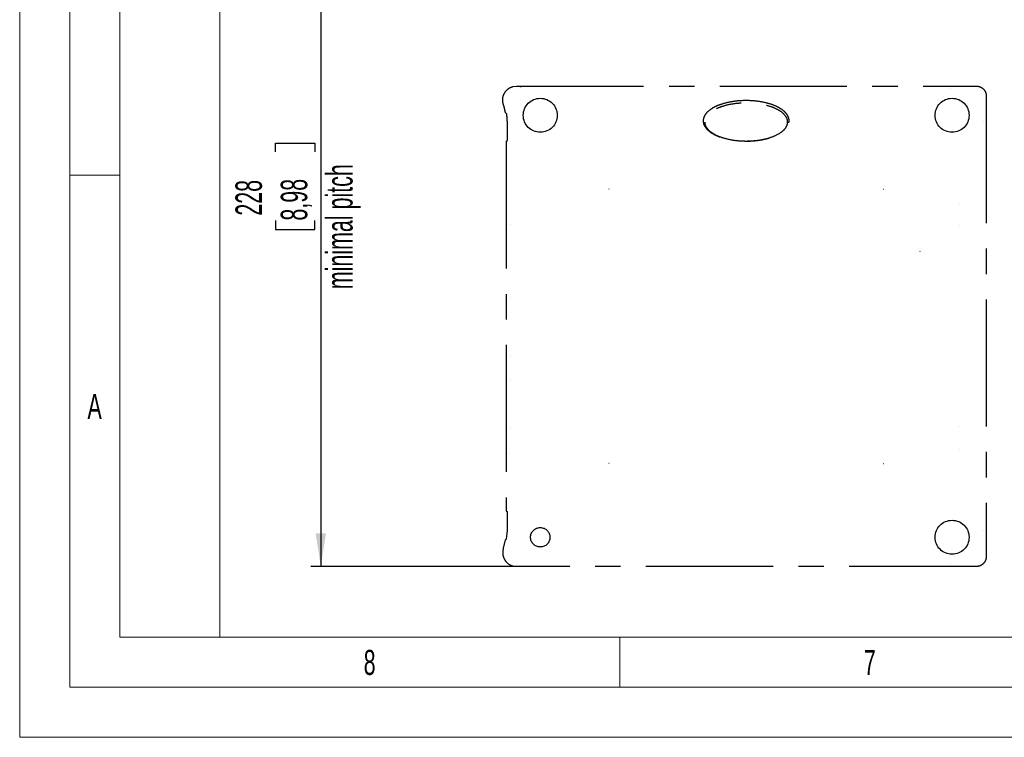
# Model space of a CAD drawing. Header units: millimetres. Extents: x 0 to 210, y 0 to 148.
# Tile 1 of 52: x 0 to 49, y 0 to 36. Entities that reach past the tile are written whole.
import ezdxf

# ---------------------------------------------------------------- set-up
doc = ezdxf.new("R2010")
doc.units = ezdxf.units.MM
doc.header["$LTSCALE"] = 0.5
doc.linetypes.add('CENTERX2', pattern=[20.32, 12.7, -2.54, 2.54, -2.54])
doc.layers.add('FORMAT', color=7, linetype='Continuous')
doc.styles.add('SLDTEXTSTYLE0', font='TXT', dxfattribs={"width": 0.605})
doc.styles.add('SLDTEXTSTYLE1', font='TXT', dxfattribs={"width": 0.638186})
doc.dimstyles.new('SLDDIMSTYLE3', dxfattribs={"dimtxt": 1.284159, "dimasz": 1.651, "dimexe": 0, "dimexo": 0.0625, "dimgap": 0.32104, "dimtad": 1, "dimdec": 1, "dimlfac": 6, "dimrnd": 1e-09, "dimzin": 12, "dimdsep": 46, "dimtxsty": 'SLDTEXTSTYLE0', "dimsah": 1, "dimcen": 0.09, "dimadec": 0, "dimazin": 3, "dimtfac": 1, "dimtdec": 1, "dimtofl": 0, "dimtmove": 0, "dimatfit": 3, "dimfxl": 0, "dimfrac": 2, "dimtolj": 1, "dimtzin": 12, "dimarcsym": 0})

# ---------------------------------------------------------------- blocks, each defined once
blk = doc.blocks.new('_D_4')
at = {"layer": 'FORMAT'}
for p, q in [((24.837, 46.533), (14.55, 46.533)), ((15.05, 46.533), (15.05, 8.533)), ((12.783, 29.248), (12.783, 29.689)), ((12.783, 29.689), (14.755, 29.689)), ((14.755, 29.689), (14.755, 29.248)), ((12.783, 25.818), (12.783, 25.377)), ((14.755, 25.377), (14.755, 25.818)), ((12.783, 25.377), (14.755, 25.377)), ((24.837, 8.533), (14.55, 8.533))]:
    blk.add_line(p, q, dxfattribs=at)
for points in [[(15.05, 46.533), (14.796, 44.882), (15.304, 44.882)], [(15.05, 8.533), (15.304, 10.184), (14.796, 10.184)]]:
    blk.add_solid(points, dxfattribs=at)
at = {"layer": 'FORMAT', "attachment_point": 1, "rotation": 90, "style": 'SLDTEXTSTYLE0'}
for s, insert, char_height in [('minimal pitch', (15.316, 22.389), 1.32292), ('8,98', (13.05, 25.818), 1.3229), ('228', (10.784, 26.063), 1.3229)]:
    blk.add_mtext(s, dxfattribs=dict(at, insert=insert, char_height=char_height))

msp = doc.modelspace()

# ---------------------------------------------------------------- linework, layer by layer
at = {"color": 7, "linetype": 'Continuous', "lineweight": 18}
for p, q in [((0, 148.5), (0, 0)), ((2.5, 146), (2.5, 2.5)), ((10, 143.5), (10, 5)), ((5, 51.166666), (5, 28.083333)), ((5, 28.083333), (2.5, 28.083333)), ((5, 28.083333), (5, 5)), ((5, 5), (116.06, 5)), ((30, 5), (30, 2.5)), ((2.5, 2.5), (207.5, 2.5)), ((0, 0), (210, 0))]:
    msp.add_line(p, q, dxfattribs=at)
at = {"color": 7, "linetype": 'Continuous', "lineweight": 25}
for p, q in [((24.655141, 32.51331), (24.655329, 32.513361)), ((25.048255, 32.486514), (25.048488, 32.499882)), ((46.529275, 32.400026), (46.528767, 32.399879)), ((48.177236, 30.75174), (48.177306, 30.751995)), ((29.457558, 27.390552), (29.455924, 27.392186)), ((43.167832, 27.390552), (43.169466, 27.392186)), ((24.531644, 25.643584), (24.531554, 25.643636)), ((45.018161, 24.280999), (45.002813, 24.296347)), ((24.53156, 21.979562), (24.531469, 21.97957)), ((24.531948, 21.979528), (24.53156, 21.979562)), ((24.53156, 19.091268), (24.531469, 19.09126)), ((24.531948, 19.091302), (24.53156, 19.091268)), ((24.530329, 17.830261), (24.531495, 17.830934)), ((24.531948, 17.831196), (24.531495, 17.830934)), ((24.531554, 15.427193), (24.531644, 15.427246)), ((24.531644, 15.427246), (24.531948, 15.427421)), ((24.495668, 14.18387), (24.496674, 14.184876)), ((29.457558, 13.680278), (29.455924, 13.678644)), ((43.167832, 13.680278), (43.169466, 13.678644)), ((48.177219, 10.319652), (48.177177, 10.319882)), ((24.655141, 8.55752), (24.655329, 8.557468)), ((46.527979, 8.670994), (46.528458, 8.670891))]:
    msp.add_line(p, q, dxfattribs=at)
at = {"color": 7, "linetype": 'CENTERX2', "lineweight": 25}
for p, q in [((24.655329, 32.513361), (24.837473, 32.537598)), ((24.837473, 32.537598), (47.815183, 32.537598)), ((48.314878, 32.037902), (48.314878, 9.032927)), ((24.319754, 31.179525), (24.279919, 31.203415)), ((24.359122, 30.737648), (24.359122, 29.830113)), ((24.315205, 29.766387), (24.315205, 11.304443)), ((24.315285, 29.766467), (24.357385, 29.787511)), ((24.315285, 11.304362), (24.359122, 11.282451)), ((24.359122, 11.282451), (24.359122, 10.333181)), ((24.177714, 9.448851), (24.279919, 9.867415)), ((24.359122, 10.333181), (24.321337, 9.892174)), ((24.837473, 8.533232), (24.655329, 8.557468)), ((47.815183, 8.533232), (24.837473, 8.533232))]:
    msp.add_line(p, q, dxfattribs=at)
for centre, radius in [((26.021028, 31.077081), 0.85), ((46.604362, 31.077081), 0.85), ((46.604362, 9.993748), 0.85), ((26.021028, 9.993748), 0.485502)]:
    msp.add_circle(centre, radius, dxfattribs=at)
msp.add_ellipse((24.35736, 29.829838), major_axis=(0.000011, 0.042336), ratio=0.041609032, start_param=3.162401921, end_param=4.718901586, dxfattribs=at)
at = {"color": 7, "linetype": 'Continuous', "lineweight": 25}
for centre, major_axis, start_param, end_param in [((46.972841, 26.684239), (0.033333, 0.001165), 1.604482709, 1.640565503), ((46.972841, 25.553257), (0.033333, -0.001165), 4.642619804, 4.678702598), ((46.972841, 15.517573), (0.033333, 0.001165), 1.604482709, 1.640565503), ((46.972841, 14.38659), (0.033333, -0.001165), 4.642619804, 4.678702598)]:
    msp.add_ellipse(centre, major_axis=major_axis, ratio=0.034899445, start_param=start_param, end_param=end_param, dxfattribs=at)
at = {"color": 7, "linetype": 'CENTERX2', "lineweight": 25}
for points, knots in [([(24.177714, 31.621979), (24.160258, 31.699002), (24.125077, 31.85424), (24.17382, 32.088343), (24.293092, 32.295723), (24.461804, 32.444549), (24.597906, 32.492954), (24.655141, 32.51331)], [0, 0, 0, 0, 0.208334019, 0.419891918, 0.617364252, 0.839089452, 1, 1, 1, 1]), ([(47.815183, 32.537598), (47.871859, 32.531887), (47.985191, 32.520468), (48.136582, 32.434023), (48.247877, 32.306272), (48.306162, 32.166493), (48.312364, 32.074995), (48.314878, 32.037902)], [0, 0, 0, 0, 0.216644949, 0.433205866, 0.64933732, 0.857842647, 1, 1, 1, 1]), ([(24.279919, 31.203415), (24.267358, 31.274003), (24.242144, 31.415685), (24.199242, 31.553051), (24.177714, 31.621979)], [0, 0, 0, 0, 0.498213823, 1, 1, 1, 1]), ([(38.459197, 30.799998), (38.45052, 30.731203), (38.433215, 30.593991), (38.285232, 30.375029), (38.049105, 30.185888), (37.744194, 30.033836), (37.355016, 29.901807), (36.863728, 29.806162), (36.267439, 29.774771), (35.661034, 29.817536), (35.124713, 29.938823), (34.684665, 30.119766), (34.391807, 30.32041), (34.212582, 30.552327), (34.150461, 30.771832), (34.18722, 30.980853), (34.31072, 31.192524), (34.522975, 31.37726), (34.797238, 31.528546), (35.151402, 31.664439), (35.60408, 31.770222), (36.161469, 31.821705), (36.734631, 31.807163), (37.295009, 31.716962), (37.733156, 31.575108), (38.0425, 31.412531), (38.246012, 31.258063), (38.40111, 31.06755), (38.456539, 30.903456), (38.458853, 30.813414), (38.459197, 30.799998)], [0, 0, 0, 0, 0.021902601, 0.043684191, 0.07977772, 0.111128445, 0.1425518, 0.197864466, 0.253255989, 0.311735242, 0.370086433, 0.409416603, 0.448970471, 0.473451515, 0.498147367, 0.519329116, 0.539651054, 0.573441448, 0.602223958, 0.631073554, 0.682748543, 0.73451134, 0.789837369, 0.845108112, 0.895699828, 0.921343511, 0.946898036, 0.97120125, 0.995709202, 1, 1, 1, 1]), ([(34.238362, 30.742618), (34.24622, 30.80407), (34.261888, 30.926599), (34.396376, 31.125318), (34.614357, 31.300991), (34.90017, 31.445376), (35.271635, 31.573849), (35.743896, 31.668919), (36.321031, 31.703395), (36.909586, 31.66708), (37.428434, 31.556512), (37.852877, 31.392115), (38.13674, 31.21347), (38.321615, 31.006065), (38.399123, 30.804574), (38.378532, 30.610184), (38.278269, 30.417687), (38.039868, 30.191258), (37.644985, 29.998631), (37.161957, 29.865055), (36.61994, 29.792098), (36.015676, 29.786142), (35.413106, 29.87171), (34.885857, 30.034755), (34.524135, 30.236745), (34.313088, 30.466417), (34.243852, 30.626216), (34.239407, 30.720464), (34.238362, 30.742618)], [0, 0, 0, 0, 0.020448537, 0.040772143, 0.075728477, 0.106791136, 0.13792696, 0.193817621, 0.249792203, 0.309148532, 0.368388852, 0.407188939, 0.446169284, 0.470266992, 0.494604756, 0.51528973, 0.533888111, 0.564583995, 0.617105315, 0.665657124, 0.714302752, 0.779367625, 0.844362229, 0.894340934, 0.944656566, 0.968516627, 0.992599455, 1, 1, 1, 1]), ([(24.319754, 31.179525), (24.320113, 31.178666), (24.320717, 31.177221), (24.322774, 31.167814), (24.324947, 31.156482), (24.326862, 31.145396), (24.327861, 31.13909), (24.328192, 31.137005)], [0, 0, 0, 0, 0.307433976, 0.51666594, 0.727051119, 0.909721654, 1, 1, 1, 1]), ([(24.328192, 31.137005), (24.337169, 31.071186), (24.355204, 30.938961), (24.357812, 30.804951), (24.359122, 30.737648)], [0, 0, 0, 0, 0.4977793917, 1, 1, 1, 1]), ([(24.321337, 9.892174), (24.318667, 9.890695), (24.30891, 9.885288), (24.295073, 9.877035), (24.284403, 9.870261), (24.279919, 9.867415)], [0, 0, 0, 0, 0.179282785, 0.655125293, 1, 1, 1, 1]), ([(24.177714, 9.448851), (24.160258, 9.371828), (24.125077, 9.21659), (24.17382, 8.982487), (24.293092, 8.775107), (24.461804, 8.626281), (24.597906, 8.577876), (24.655141, 8.55752)], [0, 0, 0, 0, 0.2083340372, 0.4198919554, 0.6173643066, 0.8390894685, 1, 1, 1, 1]), ([(48.314878, 9.032927), (48.309148, 8.976249), (48.297689, 8.862921), (48.211248, 8.711455), (48.083433, 8.600103), (47.943627, 8.541885), (47.8522, 8.535726), (47.815183, 8.533232)], [0, 0, 0, 0, 0.216662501, 0.433220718, 0.649615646, 0.858133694, 1, 1, 1, 1])]:
    msp.add_open_spline(points, degree=3, knots=knots, dxfattribs=at)

# ---------------------------------------------------------------- texts
at = {"color": 7, "linetype": 'Continuous', "lineweight": 0, "char_height": 1.250006, "attachment_point": 2, "style": 'SLDTEXTSTYLE1'}
for s, insert in [('A', (3.744193, 17.159035)), ('8', (17.491006, 4.367368)), ('7', (42.491006, 4.367368))]:
    msp.add_mtext(s, dxfattribs=dict(at, insert=insert))

# ---------------------------------------------------------------- dimensions: what is measured, and where the dimension line sits
at = {"layer": 'FORMAT'}
dim = msp.add_linear_dim(base=(17.021586, 8.533232), p1=(24.837473, 46.533232), p2=(24.837473, 8.533232), angle=90, dimstyle='SLDDIMSTYLE3', dxfattribs=at)
dim.commit()
dim.dimension.update_dxf_attribs({"geometry": '_D_4', "text_midpoint": (17.021586, 27.533232), "dimtype": 160})

doc.saveas('drawing.dxf')
